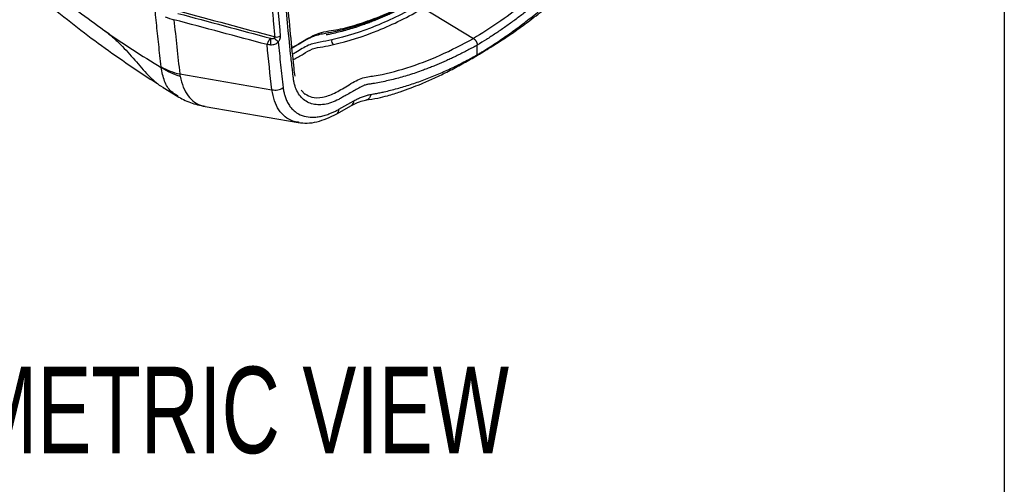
# Model space of a CAD drawing. Header units: millimetres. Extents: x 19 to 819, y 19 to 629.
# Tile 62 of 73: x 747 to 819, y 380 to 414. Entities that reach past the tile are written whole.
import ezdxf

# ---------------------------------------------------------------- set-up
doc = ezdxf.new("R2010")
doc.units = ezdxf.units.MM
doc.header["$LTSCALE"] = 3
doc.layers.add('DIMENSIONS', color=140, linetype='Continuous', lineweight=25)
doc.layers.add('TEXT', color=140, linetype='Continuous', lineweight=25)
doc.styles.add('SLDTEXTSTYLE0', font='TXT', dxfattribs={"width": 0.7})

msp = doc.modelspace()

# ---------------------------------------------------------------- linework, layer by layer
for p, q in [((776.445102, 415.108675), (780.119965, 412.876111)), ((780.394339, 411.68299), (780.394341, 412.392462)), ((758.526665, 410.26987), (765.298186, 409.115343)), ((757.064043, 409.420366), (757.316463, 409.28777)), ((757.304958, 409.267591), (758.385708, 408.615289)), ((767.745707, 408.766614), (767.438182, 409.070221)), ((758.3939, 408.628025), (758.350142, 408.660017)), ((767.664563, 408.846724), (767.767681, 408.796123)), ((760.38809, 407.880062), (767.240833, 406.69984)), ((770.065745, 407.336904), (771.158727, 407.953566)), ((770.219258, 407.677118), (771.31224, 408.293779)), ((767.304863, 406.710306), (767.244941, 406.722609))]:
    msp.add_line(p, q)
for centre, radius, start, end in [((790.560949, 466.980887), 65.398529, 234.92159969, 239.29321699), ((768.64572, 412.600553), 3.452986, 175.16049557, 183.13428017), ((764.482633, 411.390795), 1.77666, 43.84452193, 57.45739853), ((765.645832, 413.490859), 0.506673, 256.77531719, 302.17000792), ((770.018809, 412.699535), 0.331896, 166.7201925, 233.97649652), ((759.600549, 415.104487), 4.952449, 240.50678417, 257.47656468), ((760.001646, 415.013339), 5.119036, 236.35592075, 253.60546456), ((765.535572, 410.165362), 1.076519, 257.26085531, 303.36255479), ((769.863924, 407.632759), 0.358092, 304.21798439, 7.11582487), ((770.946112, 408.254244), 0.368256, 305.26472556, 6.16296132)]:
    msp.add_arc(centre, radius, start, end)
for points, knots in [([(714.439381, 473.566408), (714.507656, 473.203353), (714.873788, 471.256445), (715.839204, 467.648055), (717.338601, 462.780865), (719.14837, 457.903421), (721.223403, 453.059032), (723.55775, 448.279433), (726.132642, 443.598945), (728.930558, 439.050361), (731.931623, 434.665818), (735.11472, 430.476035), (738.457471, 426.511138), (741.936104, 422.796812), (745.526939, 419.367621), (749.201582, 416.216397), (751.697652, 414.393643), (752.945687, 413.482265)], [0, 0, 0, 0, 0.016109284, 0.086387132, 0.156664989, 0.226942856, 0.297220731, 0.367498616, 0.437776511, 0.508054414, 0.578332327, 0.648610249, 0.718888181, 0.789166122, 0.859444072, 0.929722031, 1, 1, 1, 1]), ([(780.394341, 465.396573), (780.511919, 465.465758), (780.746996, 465.604081), (781.099441, 465.803255), (781.451567, 465.996227), (781.803374, 466.18241), (782.154863, 466.36196), (782.506032, 466.534836), (782.856882, 466.701049), (783.207413, 466.860596), (783.557625, 467.013477), (783.907517, 467.159694), (784.257091, 467.29924), (784.837108, 467.519954), (785.644152, 467.796475), (786.498395, 468.039544), (787.175895, 468.202522), (787.596419, 468.290276), (787.890128, 468.346331), (788.056847, 468.373847), (788.222319, 468.399703), (788.387421, 468.43553), (788.560016, 468.509512), (788.672462, 468.566558), (788.811205, 468.648952), (789.009816, 468.765565), (789.327467, 468.953879), (789.664952, 469.152764), (789.98261, 469.342927), (790.240795, 469.496851), (790.498893, 469.638274), (790.839222, 469.79079), (791.257, 469.92266), (791.733018, 469.976536), (792.175008, 469.930124), (792.570681, 469.780525), (792.912877, 469.534263), (793.192076, 469.195167), (793.403597, 468.771505), (793.518689, 468.355397), (793.571278, 467.98893), (793.610246, 467.611637), (793.684681, 466.955265), (793.849054, 465.383288), (794.073849, 462.97634), (794.304596, 459.899224), (794.48394, 456.787627), (794.611379, 453.641197), (794.687033, 450.459996), (794.726786, 445.108817), (794.541063, 437.473881), (794.040369, 430.347753), (793.668561, 426.42491), (793.605673, 425.787325), (793.574389, 425.468701), (793.540189, 425.147695), (793.463097, 424.705852), (793.319418, 424.137202), (793.069747, 423.447412), (792.752658, 422.767682), (792.373207, 422.116102), (791.942613, 421.506975), (791.523003, 421.018053), (791.136191, 420.636067), (790.794468, 420.343415), (790.491988, 420.120737), (790.200389, 419.938666), (789.982103, 419.811435), (789.790166, 419.6975), (789.680932, 419.632362), (789.593584, 419.581401), (789.528326, 419.542168), (789.462864, 419.502826), (789.375518, 419.451856), (789.266087, 419.386544), (789.091386, 419.282952), (788.909425, 419.175462), (788.735074, 419.071456), (788.605254, 418.989837), (788.484086, 418.903438), (788.316981, 418.75912), (788.115054, 418.555002), (787.792309, 418.228184), (787.386339, 417.827856), (786.896346, 417.358264), (786.242316, 416.750696), (785.416348, 416.019111), (784.529117, 415.283116), (783.748758, 414.670447), (783.081308, 414.169917), (782.412085, 413.691327), (781.741084, 413.235238), (781.068311, 412.799558), (780.619127, 412.528239), (780.394341, 412.392462)], [0, 0, 0, 0, 0.005323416, 0.010643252, 0.015960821, 0.021277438, 0.02659442, 0.031913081, 0.037234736, 0.042560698, 0.047892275, 0.053230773, 0.05857749, 0.063933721, 0.07991886, 0.095926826, 0.103913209, 0.111949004, 0.11596316, 0.117973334, 0.119983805, 0.123965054, 0.125781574, 0.127862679, 0.129064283, 0.132062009, 0.136855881, 0.143445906, 0.147342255, 0.151238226, 0.155136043, 0.15902658, 0.166749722, 0.174494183, 0.182228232, 0.189958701, 0.197679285, 0.205419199, 0.213124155, 0.220896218, 0.224781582, 0.228684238, 0.236487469, 0.252093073, 0.293702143, 0.335290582, 0.376873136, 0.418464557, 0.460079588, 0.501732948, 0.626421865, 0.751184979, 0.766785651, 0.77066636, 0.774585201, 0.778484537, 0.782396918, 0.790288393, 0.798207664, 0.806119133, 0.814030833, 0.821937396, 0.829851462, 0.835089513, 0.840390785, 0.845685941, 0.848856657, 0.853592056, 0.855569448, 0.85754684, 0.858537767, 0.85952425, 0.860501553, 0.861501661, 0.863478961, 0.865456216, 0.869411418, 0.87171769, 0.873349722, 0.875291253, 0.877221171, 0.881099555, 0.884988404, 0.892751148, 0.900487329, 0.908230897, 0.923559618, 0.939025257, 0.949202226, 0.959361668, 0.969512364, 0.979663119, 0.989822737, 1, 1, 1, 1]), ([(780.394341, 412.392462), (780.279108, 412.328366), (780.048726, 412.200222), (779.703337, 412.015448), (779.35828, 411.836234), (779.013557, 411.663107), (778.669166, 411.495926), (778.325108, 411.334728), (777.981384, 411.179504), (777.637992, 411.030256), (777.294934, 410.886984), (776.952209, 410.749686), (776.609816, 410.61837), (776.037053, 410.408453), (775.239133, 410.144), (774.221102, 409.861989), (773.382733, 409.677826), (772.79956, 409.573057), (772.503775, 409.528378), (772.337674, 409.501685), (772.212433, 409.476291), (772.089705, 409.437993), (771.966525, 409.384704), (771.832793, 409.313905), (771.681806, 409.229724), (771.449175, 409.0986), (771.1385, 408.924177), (770.841543, 408.757237), (770.61886, 408.632104), (770.481204, 408.554709), (770.346816, 408.478042), (770.210896, 408.403151), (769.941857, 408.266535), (769.540646, 408.107752), (769.024336, 407.998626), (768.53991, 407.998052), (768.097844, 408.101761), (767.708407, 408.309755), (767.383167, 408.617934), (767.126419, 409.01603), (766.978842, 409.416531), (766.899731, 409.768964), (766.861768, 410.072057), (766.830087, 410.354371), (766.786892, 410.729997), (766.737196, 411.178255), (766.370588, 414.574801), (765.87266, 420.923543), (765.627197, 430.459205), (765.859707, 440.265789), (766.349656, 447.174545), (766.711204, 450.983056), (766.763149, 451.512778), (766.80525, 451.937141), (766.832552, 452.202685), (766.85286, 452.414635), (766.874562, 452.626609), (766.948183, 453.211098), (767.161295, 454.000447), (767.542925, 454.887126), (767.893751, 455.533459), (768.300438, 456.14699), (768.753544, 456.710046), (769.242728, 457.213603), (769.669155, 457.569369), (770.019135, 457.81447), (770.283947, 457.976322), (770.551229, 458.12527), (770.877119, 458.306827), (771.223308, 458.502678), (771.549194, 458.685889), (771.753255, 458.80178), (771.894313, 458.880723), (772.009955, 458.954827), (772.187135, 459.082856), (772.358205, 459.241295), (772.528058, 459.40905), (772.699182, 459.576601), (773.000032, 459.863495), (773.431684, 460.267751), (774.12653, 460.896849), (775.004066, 461.653816), (775.917129, 462.389604), (776.683871, 462.974383), (777.299615, 463.424743), (777.91645, 463.856637), (778.534379, 464.270195), (779.153399, 464.664952), (779.773512, 465.042634), (780.187325, 465.278552), (780.394341, 465.396573)], [0, 0, 0, 0, 0.005082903, 0.010162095, 0.015238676, 0.020313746, 0.025388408, 0.030463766, 0.03554092, 0.040620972, 0.045705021, 0.050794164, 0.055889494, 0.060992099, 0.07642844, 0.091787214, 0.107266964, 0.115030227, 0.118919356, 0.121137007, 0.122798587, 0.124708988, 0.126669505, 0.128257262, 0.130608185, 0.133329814, 0.138518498, 0.144312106, 0.146428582, 0.148341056, 0.15038408, 0.152356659, 0.154335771, 0.162263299, 0.170162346, 0.178071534, 0.185982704, 0.19386255, 0.201806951, 0.209697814, 0.217618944, 0.221531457, 0.225431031, 0.230275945, 0.233231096, 0.241022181, 0.248832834, 0.373573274, 0.498301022, 0.623122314, 0.747927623, 0.7557226, 0.76353428, 0.767429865, 0.771338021, 0.773289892, 0.775240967, 0.779126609, 0.794553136, 0.802266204, 0.810021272, 0.817724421, 0.825492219, 0.833204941, 0.840957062, 0.844745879, 0.848742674, 0.852638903, 0.856535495, 0.863117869, 0.867909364, 0.870909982, 0.872119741, 0.874130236, 0.876017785, 0.879999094, 0.882009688, 0.884020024, 0.888034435, 0.89604012, 0.904057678, 0.920038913, 0.936052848, 0.945225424, 0.954374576, 0.963506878, 0.972628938, 0.981747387, 0.990868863, 1, 1, 1, 1]), ([(767.006406, 410.098917), (766.978823, 410.29376), (766.909329, 410.784662), (766.698715, 412.971589), (766.327415, 416.680964), (766.020036, 421.774643), (765.879121, 425.840202), (765.833203, 428.875479), (765.82368, 430.903086), (765.835234, 432.901115), (765.864318, 434.747427), (765.902605, 436.31694), (765.942531, 437.596194), (765.987543, 438.82277), (766.047871, 440.238718), (766.137237, 442.018342), (766.257352, 444.03948), (766.393271, 445.998987), (766.529815, 447.754124), (766.659938, 449.280667), (766.791554, 450.734709), (766.930123, 452.095198), (767.033566, 453.245264), (767.344564, 454.250351), (767.708612, 455.061778), (768.165109, 455.834464), (768.730965, 456.577472), (769.410771, 457.265724), (770.171585, 457.793527), (770.936637, 458.210415), (771.751922, 458.624231), (772.551843, 459.294524), (773.330853, 460.06379), (774.205514, 460.845239), (775.313392, 461.793153), (776.782759, 462.940161), (778.490988, 464.150466), (779.711924, 464.851375), (780.311692, 465.195687)], [0, 0, 0, 0, 0.0112309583, 0.0282961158, 0.1193676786, 0.2075441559, 0.2931392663, 0.32692161, 0.3608521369, 0.3949302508, 0.426639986, 0.4524918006, 0.4724673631, 0.4896078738, 0.5126915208, 0.5417467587, 0.5763421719, 0.6107350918, 0.6363657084, 0.6607699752, 0.6839472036, 0.705891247, 0.7257088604, 0.7385569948, 0.7506609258, 0.7623238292, 0.7749988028, 0.7890928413, 0.8037243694, 0.8185758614, 0.8328661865, 0.8498414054, 0.8649340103, 0.8803151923, 0.9017822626, 0.9302503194, 0.965736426, 1, 1, 1, 1]), ([(725.405322, 443.64429), (725.941428, 442.731569), (726.694035, 441.450256), (727.854684, 439.58926), (728.865759, 438.016792), (730.105848, 436.167943), (731.444014, 434.256876), (732.88413, 432.291487), (734.409345, 430.305092), (736.009938, 428.31832), (737.677707, 426.34755), (739.405896, 424.405708), (741.188686, 422.503338), (743.020923, 420.649269), (744.897928, 418.851025), (746.815389, 417.115252), (748.769224, 415.447504), (750.755714, 413.85401), (752.770741, 412.335756), (754.812449, 410.911254), (756.202834, 409.979388), (756.914689, 409.550188), (756.934962, 409.537965)], [0, 0, 0, 0, 0.06426772, 0.090221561, 0.133305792, 0.178005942, 0.225926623, 0.275906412, 0.327479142, 0.380273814, 0.434028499, 0.488550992, 0.543698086, 0.599361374, 0.655457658, 0.711922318, 0.76870459, 0.825764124, 0.883068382, 0.940590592, 0.99830806, 1, 1, 1, 1]), ([(793.008377, 425.423399), (793.003665, 425.377578), (792.998832, 425.334403), (792.987584, 425.245353), (792.981355, 425.200625), (792.960786, 425.065551), (792.944583, 424.974413), (792.88845, 424.697707), (792.84075, 424.507883), (792.669621, 423.937112), (792.519892, 423.559278), (792.244145, 422.999387), (792.144559, 422.815981), (791.933266, 422.462084), (791.820911, 422.290136), (791.58274, 421.95567), (791.45654, 421.792901), (791.198269, 421.48746), (791.065792, 421.344261), (790.792999, 421.074907), (790.651877, 420.948083), (790.437482, 420.773812), (790.3657, 420.718508), (790.222072, 420.613855), (790.151203, 420.565215), (790.006209, 420.471973), (789.93159, 420.426821), (789.777583, 420.335642), (789.696665, 420.288332), (789.460295, 420.148164), (789.302716, 420.054718), (788.987556, 419.867828), (788.829239, 419.773873), (788.594084, 419.634542), (788.515167, 419.588806), (788.387539, 419.510039), (788.343714, 419.482048), (788.253003, 419.4205), (788.205041, 419.386012), (788.109404, 419.311038), (788.062903, 419.271221), (787.975142, 419.192118), (787.933355, 419.152471), (787.812527, 419.034971), (787.738601, 418.958925), (787.521376, 418.738986), (787.377952, 418.595651), (786.654127, 417.882093), (786.069355, 417.336325), (784.890455, 416.297705), (784.297271, 415.805369), (782.515478, 414.411852), (781.320808, 413.589799), (780.119962, 412.876066)], [0, 0, 0, 0, 0.0078125, 0.0078125, 0.015625, 0.015625, 0.03125, 0.03125, 0.0625, 0.0625, 0.125, 0.125, 0.15625, 0.15625, 0.1875, 0.1875, 0.21875, 0.21875, 0.25, 0.25, 0.28125, 0.28125, 0.296875, 0.296875, 0.3125, 0.3125, 0.328125, 0.328125, 0.34375, 0.34375, 0.375, 0.375, 0.40625, 0.40625, 0.421875, 0.421875, 0.4296875, 0.4296875, 0.4375, 0.4375, 0.4453125, 0.4453125, 0.453125, 0.453125, 0.46875, 0.46875, 0.5, 0.5, 0.625, 0.625, 0.75, 0.75, 1, 1, 1, 1]), ([(765.529921, 412.997623), (765.49843, 413.332542), (765.435453, 414.002332), (765.348272, 415.011858), (765.266435, 416.024787), (765.190464, 417.041432), (765.120221, 418.061658), (765.05574, 419.085449), (764.997021, 420.112763), (764.94403, 421.143538), (764.896905, 422.177816), (764.855123, 423.215243), (764.832129, 423.909766), (764.820634, 424.257002)], [0, 0, 0, 0, 0.090974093, 0.181935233, 0.272883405, 0.363818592, 0.454740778, 0.545649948, 0.636546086, 0.727429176, 0.818299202, 0.909156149, 1, 1, 1, 1]), ([(765.207384, 424.30409), (765.218874, 423.957038), (765.241851, 423.262993), (765.283601, 422.226432), (765.330679, 421.193304), (765.383606, 420.163924), (765.442245, 419.138209), (765.50663, 418.116179), (765.57676, 417.097834), (765.652602, 416.083152), (765.734294, 415.072226), (765.821315, 414.064703), (765.884171, 413.396236), (765.915602, 413.061974)], [0, 0, 0, 0, 0.090935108, 0.181854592, 0.272761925, 0.363660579, 0.454554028, 0.545445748, 0.636339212, 0.727237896, 0.818145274, 0.909064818, 1, 1, 1, 1]), ([(772.180447, 408.349692), (772.488668, 408.393282), (773.041079, 408.471407), (773.733822, 408.652794), (774.274863, 408.814453), (774.849455, 409.003899), (775.497312, 409.236885), (776.280529, 409.542802), (777.168212, 409.922799), (778.148086, 410.39827), (779.156179, 410.933773), (780.194067, 411.504648), (781.252536, 412.148029), (782.307363, 412.818168), (783.299156, 413.487568), (784.135457, 414.103503), (784.881864, 414.673534), (785.505293, 415.168638), (786.109717, 415.660517), (786.705015, 416.174673), (787.340171, 416.750997), (787.761811, 417.204651), (787.990905, 417.45114)], [0, 0, 0, 0, 0.055986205, 0.10034138, 0.131392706, 0.160040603, 0.211558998, 0.257161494, 0.31172533, 0.377888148, 0.441296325, 0.501563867, 0.570612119, 0.639567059, 0.698177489, 0.758955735, 0.797391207, 0.837340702, 0.876954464, 0.912408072, 0.95240782, 1, 1, 1, 1]), ([(780.394342, 411.682991), (780.466571, 411.72564), (780.626243, 411.81992), (780.945585, 412.015251), (781.5122, 412.368988), (782.308853, 412.897903), (783.265284, 413.577712), (784.220155, 414.304286), (785.173296, 415.076233), (785.964175, 415.758118), (786.591448, 416.322742), (787.057616, 416.754738), (787.523417, 417.199046), (787.833679, 417.504629), (787.992724, 417.661276)], [0, 0, 0, 0, 0.028003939, 0.061906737, 0.123826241, 0.247761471, 0.371252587, 0.496440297, 0.621681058, 0.747013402, 0.811009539, 0.87312923, 0.934963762, 1, 1, 1, 1]), ([(766.774719, 412.20567), (766.776306, 412.20649), (767.020539, 412.33267), (767.471409, 412.619323), (768.13415, 413.003414), (769.048142, 413.406886), (770.161726, 413.48753), (771.60291, 413.905869), (773.143223, 414.438334), (774.794198, 415.156294), (775.959905, 415.797259), (776.543933, 416.118388)], [0, 0, 0, 0, 0.000479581, 0.073805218, 0.13593897, 0.200502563, 0.349819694, 0.49891541, 0.648275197, 0.823783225, 1, 1, 1, 1]), ([(776.268819, 415.92016), (775.549563, 415.530736), (774.065573, 414.727264), (772.30029, 414.042442), (770.971686, 413.631562), (770.104268, 413.411826), (769.237388, 413.234645), (768.320908, 413.091248), (767.472858, 412.560047), (766.950667, 412.266187), (766.778092, 412.169072)], [0, 0, 0, 0, 0.223314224, 0.460748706, 0.553801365, 0.646985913, 0.740207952, 0.837539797, 0.946309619, 1, 1, 1, 1]), ([(776.262195, 415.860856), (776.14522, 415.794076), (775.911505, 415.660651), (775.56135, 415.468635), (775.211989, 415.282852), (774.863424, 415.103863), (774.515654, 414.93152), (774.16868, 414.765862), (773.822501, 414.606879), (773.477118, 414.454573), (773.132531, 414.308945), (772.788739, 414.16999), (772.445743, 414.037723), (771.874742, 413.828098), (771.080767, 413.567088), (770.239646, 413.34121), (769.688789, 413.218476), (769.42528, 413.163029), (769.328259, 413.143669), (769.283005, 413.134638)], [0, 0, 0, 0, 0.0494256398, 0.0987517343, 0.1479900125, 0.1971522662, 0.2462503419, 0.2952961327, 0.3443015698, 0.3932786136, 0.4422392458, 0.4911954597, 0.5401592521, 0.5891426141, 0.7364197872, 0.8831755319, 0.9568678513, 0.9798817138, 1, 1, 1, 1]), ([(776.262195, 415.430914), (775.709407, 415.112589), (775.152611, 414.815664), (774.046399, 414.27273), (773.495737, 414.025878), (771.850492, 413.359115), (770.763613, 413.013809), (769.695789, 412.775774)], [0, 0, 0, 0, 0.25, 0.25, 0.5, 0.5, 1, 1, 1, 1]), ([(769.823617, 412.431106), (770.900645, 412.671221), (771.996712, 413.019489), (773.655669, 413.691862), (774.210882, 413.940771), (775.326259, 414.48824), (775.887679, 414.78765), (776.445104, 415.108664)], [0, 0, 0, 0, 0.5, 0.5, 0.75, 0.75, 1, 1, 1, 1]), ([(757.162357, 410.793806), (757.12992, 411.068813), (757.06558, 411.614297), (756.974655, 412.429175), (756.888712, 413.232868), (756.807591, 414.025251), (756.756877, 414.550959), (756.731741, 414.811516)], [0, 0, 0, 0, 0.2068134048, 0.4102201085, 0.6102201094, 0.8068134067, 1, 1, 1, 1]), ([(752.976625, 413.460926), (753.022156, 413.428141), (753.112944, 413.362768), (753.248779, 413.258875), (753.383814, 413.151132), (753.518159, 413.039106), (753.651927, 412.922936), (753.785252, 412.802635), (753.918294, 412.678257), (754.183851, 412.421856), (754.57679, 412.013401), (755.087234, 411.437963), (755.588804, 410.858074), (755.983037, 410.416974), (756.27531, 410.112427), (756.468307, 409.921673), (756.663971, 409.741259), (756.862944, 409.571162), (756.996518, 409.471), (757.064043, 409.420366)], [0, 0, 0, 0, 0.031520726, 0.062850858, 0.094042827, 0.125149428, 0.156223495, 0.187317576, 0.21848363, 0.249772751, 0.374965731, 0.499259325, 0.623352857, 0.748765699, 0.797364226, 0.846642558, 0.896729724, 0.947794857, 1, 1, 1, 1]), ([(765.205044, 412.891863), (765.168855, 412.85694), (765.136547, 412.815793), (765.078762, 412.731171), (765.053274, 412.687372), (764.987469, 412.561129), (764.957106, 412.4829), (764.9392, 412.422756)], [0, 0, 0, 0, 0.25, 0.25, 0.5, 0.5, 1, 1, 1, 1]), ([(765.205044, 412.891863), (765.229532, 412.887578), (765.275578, 412.879521), (765.340455, 412.874591), (765.394893, 412.874573), (765.425279, 412.884315), (765.438345, 412.888504)], [0, 0, 0, 0, 0.320427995, 0.6025411, 0.82908644, 1, 1, 1, 1]), ([(765.438345, 412.888504), (765.448771, 412.89378), (765.468195, 412.903607), (765.492452, 412.92112), (765.513984, 412.941776), (765.530778, 412.968076), (765.530197, 412.988096), (765.529921, 412.997623)], [0, 0, 0, 0, 0.214486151, 0.399569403, 0.5555635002, 0.7885045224, 1, 1, 1, 1]), ([(765.915602, 413.061974), (765.916486, 413.048569), (765.918241, 413.021979), (765.915713, 412.979261), (765.909307, 412.935134), (765.898684, 412.889352), (765.877078, 412.820191), (765.836646, 412.726257), (765.788361, 412.656625), (765.763999, 412.621494)], [0, 0, 0, 0, 0.100738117, 0.199805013, 0.298496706, 0.398123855, 0.499961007, 0.747712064, 1, 1, 1, 1]), ([(769.695789, 412.775774), (769.411637, 412.718668), (768.844792, 412.60475), (767.980015, 412.449212), (767.287668, 411.978368), (766.902323, 411.761101), (766.819974, 411.714671)], [0, 0, 0, 0, 0.304721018, 0.607878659, 0.916202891, 1, 1, 1, 1]), ([(767.767681, 408.796123), (767.914307, 408.708466), (768.26968, 408.496014), (769.011522, 408.511083), (769.919327, 408.844315), (770.870871, 409.405948), (771.876166, 410.03765), (773.27959, 410.147793), (775.206427, 410.687198), (777.653851, 411.576565), (779.299094, 412.443516), (780.119962, 412.876066)], [0, 0, 0, 0, 0.0487552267, 0.1181670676, 0.1876559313, 0.2625469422, 0.3417572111, 0.4195849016, 0.6146338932, 0.8077278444, 1, 1, 1, 1]), ([(780.119962, 412.876066), (780.132987, 412.867554), (780.159035, 412.850529), (780.197055, 412.817815), (780.233025, 412.781021), (780.265927, 412.740977), (780.295032, 412.699318), (780.319934, 412.65744), (780.340538, 412.616601), (780.357013, 412.577785), (780.369717, 412.541691), (780.379125, 412.508745), (780.38576, 412.479149), (780.390152, 412.452921), (780.392765, 412.42998), (780.39412, 412.410098), (780.39427, 412.398075), (780.394341, 412.392462)], [0, 0, 0, 0, 0.0898626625, 0.1797229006, 0.2684371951, 0.3549121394, 0.4381710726, 0.5174024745, 0.5919852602, 0.6614915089, 0.7256712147, 0.7844255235, 0.8377748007, 0.8858265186, 0.928746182, 0.9667328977, 1, 1, 1, 1]), ([(765.197899, 412.411756), (765.304148, 412.411981), (765.413965, 412.428745), (765.610042, 412.499237), (765.698014, 412.554358), (765.763999, 412.621494)], [0, 0, 0, 0, 0.5, 0.5, 1, 1, 1, 1]), ([(765.763999, 412.621494), (765.791966, 412.340271), (765.8479, 411.777833), (765.93705, 410.937792), (766.029697, 410.100182), (766.094957, 409.544227), (766.127588, 409.266246)], [0, 0, 0, 0, 0.2500034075, 0.4999999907, 0.7499965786, 1, 1, 1, 1]), ([(766.861268, 411.310094), (766.87149, 411.315711), (767.118185, 411.451269), (767.589056, 411.723216), (768.324281, 412.184895), (769.045325, 412.260851), (769.559471, 412.373323), (769.823616, 412.431106)], [0, 0, 0, 0, 0.010094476, 0.24361976, 0.466975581, 0.726155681, 1, 1, 1, 1]), ([(772.594382, 408.772002), (772.703922, 408.791515), (772.91956, 408.829928), (773.239532, 408.893292), (773.607232, 408.971875), (774.032663, 409.072855), (774.676139, 409.241892), (775.487989, 409.485259), (776.465756, 409.828025), (777.446156, 410.218497), (778.428179, 410.657663), (779.246521, 411.061058), (779.827408, 411.36976), (780.155293, 411.54812), (780.319213, 411.640603), (780.394339, 411.68299)], [0, 0, 0, 0, 0.043659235, 0.085946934, 0.126870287, 0.188885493, 0.253019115, 0.37815427, 0.503449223, 0.62853429, 0.752154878, 0.876147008, 0.938088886, 0.971625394, 1, 1, 1, 1]), ([(757.165536, 410.751766), (757.165253, 410.758637), (757.164688, 410.772338), (757.163132, 410.786664), (757.162357, 410.793806)], [0, 0, 0, 0, 0.501484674, 1, 1, 1, 1]), ([(758.350142, 408.660017), (758.192694, 408.761743), (757.789056, 409.022532), (757.350118, 409.716812), (757.227607, 410.403735), (757.165536, 410.751766)], [0, 0, 0, 0, 0.239839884, 0.614862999, 1, 1, 1, 1]), ([(758.556799, 410.102439), (758.622759, 409.822611), (758.753491, 409.267994), (759.120556, 408.6345), (759.576617, 408.190458), (760.008526, 407.948508), (760.298544, 407.911555), (760.391457, 407.899716)], [0, 0, 0, 0, 0.234198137, 0.464178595, 0.687107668, 0.899759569, 1, 1, 1, 1]), ([(767.244941, 406.722609), (767.107148, 406.744037), (766.74472, 406.800398), (766.253482, 407.102454), (765.792096, 407.604199), (765.453891, 408.273082), (765.350042, 408.834837), (765.298186, 409.115343)], [0, 0, 0, 0, 0.13305453, 0.349963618, 0.566021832, 0.783298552, 1, 1, 1, 1]), ([(766.127588, 409.266246), (766.13424, 409.215138), (766.147531, 409.11304), (766.174461, 408.965192), (766.206476, 408.821566), (766.244082, 408.68252), (766.308545, 408.480967), (766.41345, 408.229217), (766.576623, 407.949871), (766.770111, 407.70698), (767.066071, 407.434691), (767.502147, 407.194014), (768.008169, 407.091866), (768.443314, 407.091483), (768.782641, 407.131501), (769.132348, 407.210512), (769.449369, 407.314318), (769.730908, 407.429376), (769.974442, 407.543312), (770.137512, 407.632439), (770.219258, 407.677118)], [0, 0, 0, 0, 0.025014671, 0.049972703, 0.074911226, 0.099867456, 0.124878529, 0.187351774, 0.250045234, 0.312158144, 0.374628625, 0.499790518, 0.624294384, 0.686643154, 0.749520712, 0.811632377, 0.874232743, 0.916021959, 0.957902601, 1, 1, 1, 1]), ([(758.327276, 408.640746), (758.64544, 408.468091), (759.283986, 408.121578), (760.015392, 407.961402), (760.382366, 407.881036)], [0, 0, 0, 0, 0.498262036, 1, 1, 1, 1]), ([(771.158317, 407.953335), (771.357639, 408.055348), (771.721776, 408.241714), (772.045011, 408.312845), (772.191314, 408.34504)], [0, 0, 0, 0, 0.547379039, 1, 1, 1, 1]), ([(771.31224, 408.293779), (771.360932, 408.320672), (771.45808, 408.374327), (771.60333, 408.446865), (771.747683, 408.513264), (771.89114, 408.572983), (772.033698, 408.626156), (772.175366, 408.672786), (772.316103, 408.712722), (772.456062, 408.746565), (772.548203, 408.76351), (772.594382, 408.772002)], [0, 0, 0, 0, 0.111866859, 0.2231893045, 0.3341182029, 0.4448060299, 0.5554062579, 0.6660727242, 0.7769589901, 0.8882177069, 1, 1, 1, 1]), ([(772.594382, 408.772002), (772.568, 408.698081), (772.513416, 408.545146), (772.366938, 408.392716), (772.247509, 408.36541), (772.193733, 408.353114)], [0, 0, 0, 0, 0.339623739, 0.702648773, 1, 1, 1, 1]), ([(767.230735, 406.701469), (767.450557, 406.678925), (767.887673, 406.634096), (768.83401, 406.760412), (769.573916, 407.106689), (770.065336, 407.336674)], [0, 0, 0, 0, 0.253587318, 0.504258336, 1, 1, 1, 1])]:
    msp.add_open_spline(points, degree=3, knots=knots)
for points in [[(758.43397, 414.899194), (760.799328, 414.264425), (763.164645, 413.630568), (765.52992, 412.997623)], [(757.444674, 414.468018), (757.651415, 414.387875), (757.869219, 414.317099), (758.098471, 414.256108)], [(764.9392, 412.422755), (762.658997, 413.033003), (760.378754, 413.64412), (758.098471, 414.256108)], [(758.098471, 414.256108), (758.226309, 412.916827), (758.369055, 411.58795), (758.526665, 410.26987)], [(758.384528, 414.719716), (760.658055, 414.109588), (762.931561, 413.500304), (765.205044, 412.891863)], [(752.945687, 413.482265), (752.956, 413.475148), (752.966312, 413.468035), (752.976625, 413.460926)], [(765.197899, 412.411756), (765.106194, 412.41163), (765.019495, 412.411806), (764.9392, 412.422756)], [(765.298186, 409.115343), (765.168174, 410.210398), (765.048504, 411.312945), (764.9392, 412.422755)], [(758.556799, 410.102439), (758.547128, 410.156601), (758.537094, 410.212368), (758.526665, 410.26987)]]:
    msp.add_open_spline(points, degree=3)
at = {"layer": 'TEXT'}
msp.add_line((819.15, 628.65), (819.15, 19.05), dxfattribs=at)

# ---------------------------------------------------------------- texts
at = {"layer": 'DIMENSIONS', "insert": (757.79794, 388.761863), "char_height": 6.35, "attachment_point": 2, "style": 'SLDTEXTSTYLE0'}
msp.add_mtext('ISOMETRIC VIEW', dxfattribs=at)

doc.saveas('drawing.dxf')
